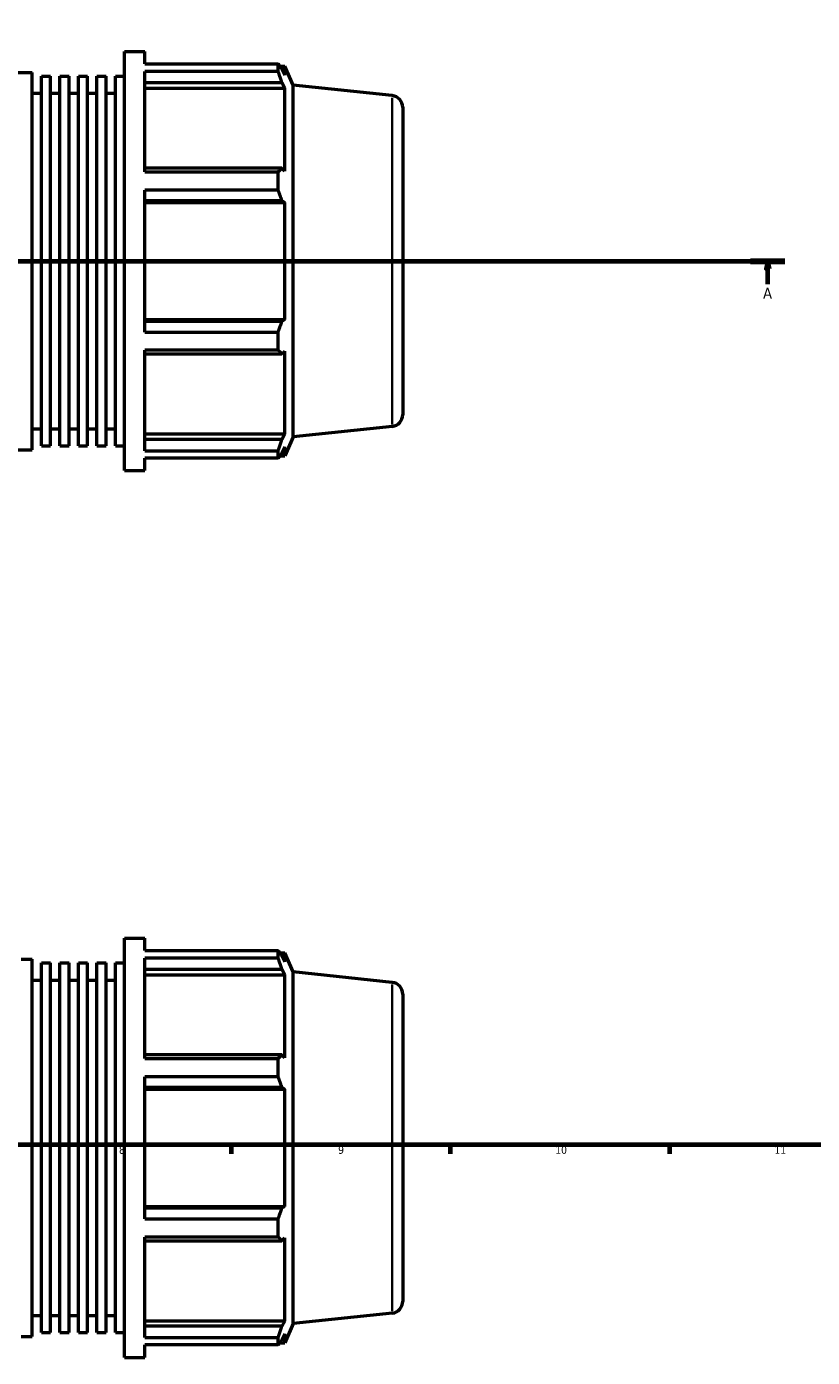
# Model space of a CAD drawing. Header units: millimetres. Extents: x -290 to 1110, y -48 to 826.
# Tile 5 of 9: x 495 to 747, y -48 to 377. Entities that reach past the tile are written whole.
import ezdxf

# ---------------------------------------------------------------- set-up
doc = ezdxf.new("R2010")
doc.units = ezdxf.units.MM
doc.linetypes.add('CHAIN', pattern=[0.7087, 0.4724, -0.0591, 0.1181, -0.0591])
for name, color, linetype, lineweight in [('Border (ISO)', 7, 'Continuous', 70), ('Section Line (ISO)', 7, 'CHAIN', 70), ('Visible (ISO)', 7, 'Continuous', 50), ('Visible Narrow (ISO)', 7, 'Continuous', 35)]:
    doc.layers.add(name, color=color, linetype=linetype, lineweight=lineweight)
doc.styles.add('Label Text (ISO)', font='tahoma.ttf')
doc.styles.add('Note Text (ISO)', font='tahoma.ttf')

# ---------------------------------------------------------------- blocks, each defined once
blk = doc.blocks.new('Borders Default Border')
at = {"layer": 'Border (ISO)'}
for p, q in [((560.67, 20), (560.67, 17.1)), ((630.75, 20), (630.75, 17.1)), ((700.83, 20), (700.83, 17.1))]:
    blk.add_line(p, q, dxfattribs=at)
at = {"layer": 'Border (ISO)', "flags": 128}
blk.add_lwpolyline([(20, 20), (20, 574), (821, 574), (821, 20), (20, 20)], dxfattribs=at)
at = {"layer": 'Border (ISO)', "color": 232, "true_color": 0xca0064, "char_height": 2.5, "attachment_point": 7, "style": 'Note Text (ISO)'}
for s, insert in [('8', (524.81, 17.04)), ('9', (594.88, 17.05)), ('10', (664.29, 17.05)), ('11', (734.37, 17.1))]:
    blk.add_mtext(s, dxfattribs=dict(at, insert=insert))
blk = doc.blocks.new('2dTransSection0')
at = {"layer": 'Section Line (ISO)', "linetype": 'CHAIN'}
blk.add_line((246.33, 302.43), (737.73, 302.43), dxfattribs=at)
at = {"layer": 'Section Line (ISO)', "linetype": 'Continuous', "lineweight": 140}
for p, q in [((246.33, 302.43), (257.3, 302.43)), ((726.76, 302.43), (737.73, 302.43))]:
    blk.add_line(p, q, dxfattribs=at)
at = {"layer": 'Section Line (ISO)', "linetype": 'Continuous'}
for p, q in [((251.81, 302.43), (251.31, 299.93)), ((251.81, 299.93), (251.81, 302.43)), ((252.31, 299.93), (251.81, 302.43)), ((732.25, 302.43), (731.75, 299.93)), ((732.25, 299.93), (732.25, 302.43)), ((732.75, 299.93), (732.25, 302.43)), ((251.31, 299.93), (252.31, 299.93)), ((251.81, 295.01), (251.81, 299.93)), ((731.75, 299.93), (732.75, 299.93)), ((732.25, 295.01), (732.25, 299.93))]:
    blk.add_line(p, q, dxfattribs=at)
at = {"layer": 'Section Line (ISO)', "linetype": 'Continuous', "flags": 128}
for points in [[(252.31, 299.93), (251.81, 302.43), (251.31, 299.93), (252.31, 299.93)], [(732.75, 299.93), (732.25, 302.43), (731.75, 299.93), (732.75, 299.93)]]:
    blk.add_lwpolyline(points, dxfattribs=at)
at = {"layer": 'Section Line (ISO)'}
for points in [[(252.31, 299.93), (251.81, 302.43), (251.31, 299.93), (252.31, 299.93)], [(732.75, 299.93), (732.25, 302.43), (731.75, 299.93), (732.75, 299.93)]]:
    blk.add_solid(points, dxfattribs=at)
at = {"layer": 'Section Line (ISO)', "char_height": 3.5, "attachment_point": 7, "style": 'Label Text (ISO)'}
for insert in [(250.33, 290.43), (730.76, 290.43)]:
    blk.add_mtext('A', dxfattribs=dict(at, insert=insert))

msp = doc.modelspace()

# ---------------------------------------------------------------- linework, layer by layer
at = {"layer": 'Visible (ISO)'}
for p, q in [((526.631, 235.427), (526.631, 369.427)), ((526.631, 369.427), (533.031, 369.427)), ((533.031, 365.47), (533.031, 369.427)), ((460.391, 362.727), (497.031, 362.727)), ((497.031, 242.127), (497.031, 362.727)), ((499.991, 243.333), (499.991, 361.521)), ((499.991, 361.521), (502.951, 361.521)), ((502.951, 243.333), (502.951, 361.521)), ((505.911, 243.333), (505.911, 361.521)), ((505.911, 361.521), (508.871, 361.521)), ((508.871, 243.333), (508.871, 361.521)), ((511.831, 243.333), (511.831, 361.521)), ((511.831, 361.521), (514.791, 361.521)), ((514.791, 243.333), (514.791, 361.521)), ((517.751, 243.333), (517.751, 361.521)), ((517.751, 361.521), (520.711, 361.521)), ((520.711, 243.333), (520.711, 361.521)), ((523.671, 243.333), (523.671, 361.521)), ((523.671, 361.521), (526.631, 361.521)), ((533.031, 365.47), (575.713, 365.47)), ((533.031, 330.963), (533.031, 363.047)), ((575.713, 363.047), (533.031, 363.047)), ((575.713, 363.047), (575.713, 365.47)), ((576.233, 364.737), (577.801, 364.737)), ((577.801, 361.853), (576.906, 363.77)), ((580.531, 358.606), (577.801, 364.737)), ((577.801, 361.853), (577.801, 364.737)), ((533.031, 359.48), (576.906, 359.48)), ((533.031, 357.697), (577.801, 357.697)), ((576.906, 359.48), (577.801, 357.697)), ((577.801, 331.199), (577.801, 357.697)), ((580.531, 246.249), (580.531, 358.606)), ((612.173, 355.28), (580.531, 358.606)), ((497.031, 356.027), (499.991, 356.027)), ((502.951, 356.027), (505.911, 356.027)), ((508.871, 356.027), (511.831, 356.027)), ((514.791, 356.027), (517.751, 356.027)), ((520.711, 356.027), (523.671, 356.027)), ((615.531, 351.551), (615.531, 253.304)), ((576.906, 332.127), (533.031, 332.127)), ((577.801, 331.199), (576.906, 332.127)), ((533.031, 330.963), (575.713, 330.963)), ((575.713, 325.114), (575.713, 330.963)), ((533.031, 279.741), (533.031, 325.114)), ((575.713, 325.114), (533.031, 325.114)), ((533.031, 321.769), (576.906, 321.769)), ((533.031, 321.164), (577.801, 321.164)), ((576.906, 321.769), (577.801, 321.164)), ((577.801, 283.69), (577.801, 321.164)), ((533.031, 283.69), (577.801, 283.69)), ((576.906, 283.086), (533.031, 283.086)), ((577.801, 283.69), (576.906, 283.086)), ((533.031, 279.741), (575.713, 279.741)), ((575.713, 273.892), (575.713, 279.741)), ((533.031, 241.808), (533.031, 273.892)), ((575.713, 273.892), (533.031, 273.892)), ((533.031, 272.728), (576.906, 272.728)), ((576.906, 272.728), (577.801, 273.656)), ((577.801, 247.158), (577.801, 273.656)), ((497.031, 248.827), (499.991, 248.827)), ((502.951, 248.827), (505.911, 248.827)), ((508.871, 248.827), (511.831, 248.827)), ((514.791, 248.827), (517.751, 248.827)), ((520.711, 248.827), (523.671, 248.827)), ((533.031, 247.158), (577.801, 247.158)), ((577.801, 247.158), (576.906, 245.375)), ((612.173, 249.574), (580.531, 246.249)), ((499.991, 243.333), (502.951, 243.333)), ((505.911, 243.333), (508.871, 243.333)), ((511.831, 243.333), (514.791, 243.333)), ((517.751, 243.333), (520.711, 243.333)), ((523.671, 243.333), (526.631, 243.333)), ((576.906, 245.375), (533.031, 245.375)), ((576.906, 241.084), (577.801, 243.001)), ((580.531, 246.249), (577.801, 240.117)), ((577.801, 240.117), (577.801, 243.001)), ((460.391, 242.127), (497.031, 242.127)), ((533.031, 241.808), (575.713, 241.808)), ((533.031, 235.427), (533.031, 239.385)), ((575.713, 239.385), (533.031, 239.385)), ((575.713, 239.385), (575.713, 241.808)), ((576.233, 240.117), (577.801, 240.117)), ((526.631, 235.427), (533.031, 235.427)), ((526.631, -47.971), (526.631, 86.029)), ((526.631, 86.029), (533.031, 86.029)), ((533.031, 82.071), (533.031, 86.029)), ((533.031, 82.071), (575.713, 82.071)), ((575.713, 79.648), (575.713, 82.071)), ((576.233, 81.339), (577.801, 81.339)), ((580.531, 75.207), (577.801, 81.339)), ((577.801, 78.455), (577.801, 81.339)), ((493.531, 79.329), (497.031, 79.329)), ((497.031, -41.271), (497.031, 79.329)), ((499.991, -40.065), (499.991, 78.123)), ((499.991, 78.123), (502.951, 78.123)), ((502.951, -40.065), (502.951, 78.123)), ((505.911, -40.065), (505.911, 78.123)), ((505.911, 78.123), (508.871, 78.123)), ((508.871, -40.065), (508.871, 78.123)), ((511.831, -40.065), (511.831, 78.123)), ((511.831, 78.123), (514.791, 78.123)), ((514.791, -40.065), (514.791, 78.123)), ((517.751, -40.065), (517.751, 78.123)), ((517.751, 78.123), (520.711, 78.123)), ((520.711, -40.065), (520.711, 78.123)), ((523.671, -40.065), (523.671, 78.123)), ((523.671, 78.123), (526.631, 78.123)), ((533.031, 47.564), (533.031, 79.648)), ((575.713, 79.648), (533.031, 79.648)), ((577.801, 78.455), (576.906, 80.372)), ((497.031, 72.629), (499.991, 72.629)), ((502.951, 72.629), (505.911, 72.629)), ((508.871, 72.629), (511.831, 72.629)), ((514.791, 72.629), (517.751, 72.629)), ((520.711, 72.629), (523.671, 72.629)), ((533.031, 76.081), (576.906, 76.081)), ((533.031, 74.298), (577.801, 74.298)), ((576.906, 76.081), (577.801, 74.298)), ((577.801, 47.8), (577.801, 74.298)), ((580.531, -37.15), (580.531, 75.207)), ((612.173, 71.882), (580.531, 75.207)), ((615.531, 68.152), (615.531, -30.095)), ((576.906, 48.728), (533.031, 48.728)), ((533.031, 47.564), (575.713, 47.564)), ((575.713, 41.715), (575.713, 47.564)), ((577.801, 47.8), (576.906, 48.728)), ((533.031, -3.658), (533.031, 41.715)), ((575.713, 41.715), (533.031, 41.715)), ((533.031, 38.37), (576.906, 38.37)), ((576.906, 38.37), (577.801, 37.766)), ((533.031, 37.766), (577.801, 37.766)), ((577.801, 0.292), (577.801, 37.766)), ((533.031, 0.292), (577.801, 0.292)), ((577.801, 0.292), (576.906, -0.313)), ((576.906, -0.313), (533.031, -0.313)), ((533.031, -3.658), (575.713, -3.658)), ((575.713, -9.507), (575.713, -3.658)), ((533.031, -41.591), (533.031, -9.507)), ((575.713, -9.507), (533.031, -9.507)), ((533.031, -10.671), (576.906, -10.671)), ((576.906, -10.671), (577.801, -9.743)), ((577.801, -36.241), (577.801, -9.743)), ((612.173, -33.824), (580.531, -37.15)), ((497.031, -34.571), (499.991, -34.571)), ((502.951, -34.571), (505.911, -34.571)), ((508.871, -34.571), (511.831, -34.571)), ((514.791, -34.571), (517.751, -34.571)), ((520.711, -34.571), (523.671, -34.571)), ((533.031, -36.241), (577.801, -36.241)), ((576.906, -38.024), (533.031, -38.024)), ((577.801, -36.241), (576.906, -38.024)), ((580.531, -37.15), (577.801, -43.281)), ((493.531, -41.271), (497.031, -41.271)), ((499.991, -40.065), (502.951, -40.065)), ((505.911, -40.065), (508.871, -40.065)), ((511.831, -40.065), (514.791, -40.065)), ((517.751, -40.065), (520.711, -40.065)), ((523.671, -40.065), (526.631, -40.065)), ((533.031, -41.591), (575.713, -41.591)), ((575.713, -44.013), (575.713, -41.591)), ((576.906, -42.314), (577.801, -40.397)), ((577.801, -43.281), (577.801, -40.397)), ((533.031, -47.971), (533.031, -44.013)), ((575.713, -44.013), (533.031, -44.013)), ((576.233, -43.281), (577.801, -43.281)), ((526.631, -47.971), (533.031, -47.971))]:
    msp.add_line(p, q, dxfattribs=at)
for centre, start, end in [((611.781, 351.551), 0, 84), ((611.781, 253.304), 276, 0), ((611.781, 68.152), 0, 84), ((611.781, -30.095), 276, 0)]:
    msp.add_arc(centre, 3.75, start, end, dxfattribs=at)
for points, weights in [([(575.713, 365.47), (576.334, 364.603), (576.906, 363.77)], [1, 1.00191792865, 1.00302007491]), ([(576.906, 359.48), (576.334, 361.227), (575.713, 363.047)], [1.00302007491, 1.00191792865, 1]), ([(575.713, 330.963), (576.334, 331.557), (576.906, 332.127)], [1, 1.00191792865, 1.00302007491]), ([(576.906, 321.769), (576.334, 323.407), (575.713, 325.114)], [1.00302007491, 1.00191792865, 1]), ([(575.713, 279.741), (576.334, 281.447), (576.906, 283.086)], [1, 1.00191792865, 1.00302007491]), ([(576.906, 272.728), (576.334, 273.298), (575.713, 273.892)], [1.00302007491, 1.00191792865, 1]), ([(575.713, 241.808), (576.334, 243.628), (576.906, 245.375)], [1, 1.00191792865, 1.00302007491]), ([(576.906, 241.084), (576.334, 240.252), (575.713, 239.385)], [1.00302007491, 1.00191792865, 1]), ([(575.713, 82.071), (576.334, 81.204), (576.906, 80.372)], [1, 1.00191792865, 1.00302007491]), ([(576.906, 76.081), (576.334, 77.828), (575.713, 79.648)], [1.00302007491, 1.00191792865, 1]), ([(575.713, 47.564), (576.334, 48.158), (576.906, 48.728)], [1, 1.00191792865, 1.00302007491]), ([(576.906, 38.37), (576.334, 40.009), (575.713, 41.715)], [1.00302007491, 1.00191792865, 1]), ([(575.713, -3.658), (576.334, -1.951), (576.906, -0.313)], [1, 1.00191792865, 1.00302007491]), ([(576.906, -10.671), (576.334, -10.101), (575.713, -9.507)], [1.00302007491, 1.00191792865, 1]), ([(575.713, -41.591), (576.334, -39.771), (576.906, -38.024)], [1, 1.00191792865, 1.00302007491]), ([(576.906, -42.314), (576.334, -43.147), (575.713, -44.013)], [1.00302007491, 1.00191792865, 1])]:
    msp.add_rational_spline(points, weights, degree=2, dxfattribs=at)
at = {"layer": 'Visible Narrow (ISO)'}
for p, q in [((612.173, 250.225), (612.173, 354.63)), ((612.173, -33.173), (612.173, 71.231))]:
    msp.add_line(p, q, dxfattribs=at)

# ---------------------------------------------------------------- block references
msp.add_blockref('Borders Default Border', (0, 0))
at = {"layer": 'Section Line (ISO)'}
msp.add_blockref('2dTransSection0', (0, 0), dxfattribs=at)

doc.saveas('drawing.dxf')
